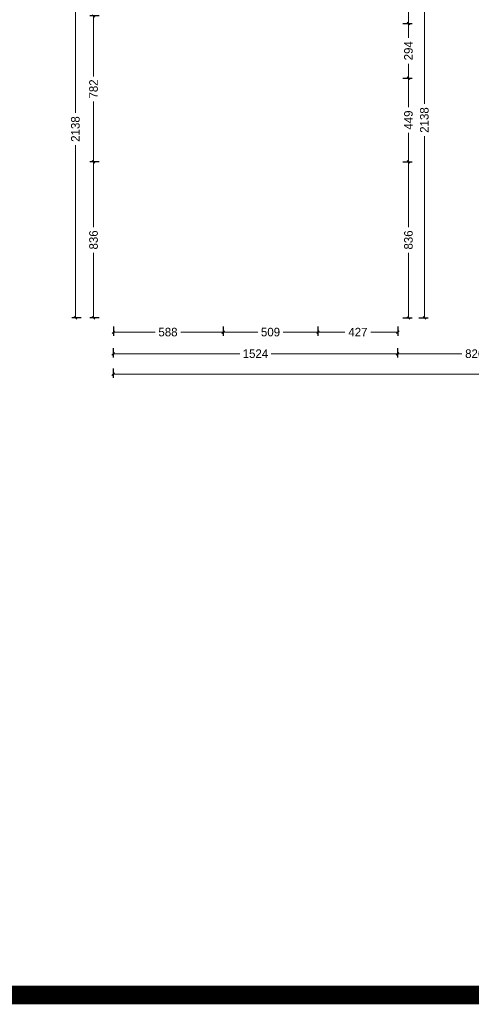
# Model space of a CAD drawing. Header units: centimetres. Extents: x 100159 to 225226, y -81380 to -23241.
# Tile 2 of 256: x 193082 to 195502, y -81380 to -76102. Entities that reach past the tile are written whole.
import ezdxf

# ---------------------------------------------------------------- set-up
doc = ezdxf.new("R2010")
doc.units = ezdxf.units.CM
doc.layers.get('0').update_dxf_attribs({"lineweight": 5})
doc.layers.add('DDL- CLOISONS DOUBLAGES', color=1, linetype='Continuous', lineweight=5)
doc.layers.add('DDL-HAB-COTES', color=161, linetype='Continuous', lineweight=9)
doc.layers.add('DDL-SHON', color=7, linetype='Continuous', true_color=0x00e000, plot=False)
doc.styles.add('Century Gothic', font='GOTHIC.TTF')
doc.dimstyles.new('C200 cm', dxfattribs={"dimscale": 200, "dimtxt": 0.23, "dimasz": 0.07, "dimexe": 0.1, "dimexo": 0.0625, "dimgap": 0.09, "dimtad": 2, "dimdec": 0, "dimzin": 0, "dimdsep": 46, "dimtxsty": 'Century Gothic', "dimblk": 'OBLIQUE', "dimcen": 0.09, "dimclrd": 256, "dimclrt": 256, "dimadec": 0, "dimazin": 0, "dimtfac": 1, "dimtdec": 0, "dimtofl": 0, "dimtmove": 2, "dimatfit": 2, "dimfxl": 0.15, "dimfxlon": 1, "dimtolj": 1, "dimtzin": 0, "dimlwd": -1, "dimarcsym": 0})

# ---------------------------------------------------------------- blocks, each defined once
blk = doc.blocks.new('_Oblique')
at = {"color": 0, "linetype": 'ByBlock', "lineweight": -2}
blk.add_line((-0.5, -0.5), (0.5, 0.5), dxfattribs=at)
blk = doc.blocks.new('*D310')
at = {"layer": 'DDL-HAB-COTES', "color": 0, "lineweight": -2, "transparency": 16777216}
for p, q in [((312206.9, -184715.6), (312256.9, -184715.6)), ((312206.9, -185274.7), (312256.9, -185274.7))]:
    blk.add_line(p, q, dxfattribs=at)
at = {"layer": 'DDL-HAB-COTES', "transparency": 16777216}
for p, q in [((312236.9, -184715.6), (312236.9, -184936.1)), ((312236.9, -185274.7), (312236.9, -185072))]:
    blk.add_line(p, q, dxfattribs=at)
at = {"layer": 'Defpoints', "color": 0, "transparency": 16777216}
for p in [(312179.2, -184715.6), (312179.2, -185274.7), (312236.9, -185274.7)]:
    blk.add_point(p, dxfattribs=at)
at = {"layer": 'DDL-HAB-COTES', "transparency": 16777216, "xscale": 14, "yscale": 14, "zscale": 14}
for p, rotation in [((312236.9, -184715.6), 90), ((312236.9, -185274.7), 270)]:
    blk.add_blockref('_Oblique', p, dxfattribs=dict(at, rotation=rotation))
at = {"layer": 'DDL-HAB-COTES', "lineweight": -3, "transparency": 16777216, "insert": (312236.9, -185004.1), "char_height": 46, "attachment_point": 5, "rotation": 90, "style": 'Century Gothic'}
blk.add_mtext('\\A1;559', dxfattribs=at)
blk = doc.blocks.new('*D311')
at = {"layer": 'DDL-HAB-COTES', "color": 0, "lineweight": -2, "transparency": 16777216}
for p, q in [((312206.9, -185274.7), (312256.9, -185274.7)), ((312206.9, -185568.5), (312256.9, -185568.5))]:
    blk.add_line(p, q, dxfattribs=at)
at = {"layer": 'DDL-HAB-COTES', "transparency": 16777216}
for p, q in [((312236.9, -185274.7), (312236.9, -185352.2)), ((312236.9, -185568.5), (312236.9, -185491))]:
    blk.add_line(p, q, dxfattribs=at)
at = {"layer": 'Defpoints', "color": 0, "transparency": 16777216}
for p in [(312179.2, -185274.7), (312179.4, -185568.5), (312236.9, -185568.5)]:
    blk.add_point(p, dxfattribs=at)
at = {"layer": 'DDL-HAB-COTES', "transparency": 16777216, "xscale": 14, "yscale": 14, "zscale": 14}
for p, rotation in [((312236.9, -185274.7), 90), ((312236.9, -185568.5), 270)]:
    blk.add_blockref('_Oblique', p, dxfattribs=dict(at, rotation=rotation))
at = {"layer": 'DDL-HAB-COTES', "lineweight": -3, "transparency": 16777216, "insert": (312236.9, -185421.6), "char_height": 46, "attachment_point": 5, "rotation": 90, "style": 'Century Gothic'}
blk.add_mtext('\\A1;294', dxfattribs=at)
blk = doc.blocks.new('*D312')
at = {"layer": 'DDL-HAB-COTES', "color": 0, "lineweight": -2, "transparency": 16777216}
for p, q in [((312206.9, -185568.5), (312256.9, -185568.5)), ((312206.9, -186017.6), (312256.9, -186017.6))]:
    blk.add_line(p, q, dxfattribs=at)
at = {"layer": 'DDL-HAB-COTES', "transparency": 16777216}
for p, q in [((312236.9, -185568.5), (312236.9, -185724.6)), ((312236.9, -186017.6), (312236.9, -185861.5))]:
    blk.add_line(p, q, dxfattribs=at)
at = {"layer": 'Defpoints', "color": 0, "transparency": 16777216}
for p in [(312179.4, -185568.5), (312179.4, -186017.6), (312236.9, -186017.6)]:
    blk.add_point(p, dxfattribs=at)
at = {"layer": 'DDL-HAB-COTES', "transparency": 16777216, "xscale": 14, "yscale": 14, "zscale": 14}
for p, rotation in [((312236.9, -185568.5), 90), ((312236.9, -186017.6), 270)]:
    blk.add_blockref('_Oblique', p, dxfattribs=dict(at, rotation=rotation))
at = {"layer": 'DDL-HAB-COTES', "lineweight": -3, "transparency": 16777216, "insert": (312236.9, -185793), "char_height": 46, "attachment_point": 5, "rotation": 90, "style": 'Century Gothic'}
blk.add_mtext('\\A1;449', dxfattribs=at)
blk = doc.blocks.new('*D313')
at = {"layer": 'DDL-HAB-COTES', "color": 0, "lineweight": -2, "transparency": 16777216}
for p, q in [((312206.9, -186017.6), (312256.9, -186017.6)), ((312206.9, -186854), (312256.9, -186854))]:
    blk.add_line(p, q, dxfattribs=at)
at = {"layer": 'DDL-HAB-COTES', "transparency": 16777216}
for p, q in [((312236.9, -186017.6), (312236.9, -186367)), ((312236.9, -186854), (312236.9, -186504.5))]:
    blk.add_line(p, q, dxfattribs=at)
at = {"layer": 'Defpoints', "color": 0, "transparency": 16777216}
for p in [(312179.4, -186017.6), (312178.7, -186854), (312236.9, -186854)]:
    blk.add_point(p, dxfattribs=at)
at = {"layer": 'DDL-HAB-COTES', "transparency": 16777216, "xscale": 14, "yscale": 14, "zscale": 14}
for p, rotation in [((312236.9, -186017.6), 90), ((312236.9, -186854), 270)]:
    blk.add_blockref('_Oblique', p, dxfattribs=dict(at, rotation=rotation))
at = {"layer": 'DDL-HAB-COTES', "lineweight": -3, "transparency": 16777216, "insert": (312236.9, -186435.8), "char_height": 46, "attachment_point": 5, "rotation": 90, "style": 'Century Gothic'}
blk.add_mtext('\\A1;836', dxfattribs=at)
blk = doc.blocks.new('*D314')
at = {"layer": 'DDL-HAB-COTES', "color": 0, "lineweight": -2, "transparency": 16777216}
for p, q in [((312292.1, -184715.6), (312342.1, -184715.6)), ((312292.1, -186853.4), (312342.1, -186853.4))]:
    blk.add_line(p, q, dxfattribs=at)
at = {"layer": 'DDL-HAB-COTES', "transparency": 16777216}
for p, q in [((312322.1, -184715.6), (312322.1, -185706)), ((312322.1, -186853.4), (312322.1, -185879.9))]:
    blk.add_line(p, q, dxfattribs=at)
at = {"layer": 'Defpoints', "color": 0, "transparency": 16777216}
for p in [(312179.2, -184715.6), (312179.4, -186853.4), (312322.1, -186853.4)]:
    blk.add_point(p, dxfattribs=at)
at = {"layer": 'DDL-HAB-COTES', "transparency": 16777216, "xscale": 14, "yscale": 14, "zscale": 14}
for p, rotation in [((312322.1, -184715.6), 90), ((312322.1, -186853.4), 270)]:
    blk.add_blockref('_Oblique', p, dxfattribs=dict(at, rotation=rotation))
at = {"layer": 'DDL-HAB-COTES', "lineweight": -3, "transparency": 16777216, "insert": (312322.1, -185792.9), "char_height": 46, "attachment_point": 5, "rotation": 90, "style": 'Century Gothic'}
blk.add_mtext('\\A1;2138', dxfattribs=at)
blk = doc.blocks.new('*D321')
at = {"layer": 'DDL-HAB-COTES', "color": 0, "lineweight": -2, "transparency": 16777216}
for p, q in [((310579.6, -185235.1), (310529.6, -185235.1)), ((310579.6, -186017.6), (310529.6, -186017.6))]:
    blk.add_line(p, q, dxfattribs=at)
at = {"layer": 'DDL-HAB-COTES', "transparency": 16777216}
for p, q in [((310549.6, -185235.1), (310549.6, -185558.6)), ((310549.6, -186017.6), (310549.6, -185694.1))]:
    blk.add_line(p, q, dxfattribs=at)
at = {"layer": 'Defpoints', "color": 0, "transparency": 16777216}
for p in [(310655.8, -185235.1), (310549.6, -186017.6), (310655.5, -186017.6)]:
    blk.add_point(p, dxfattribs=at)
at = {"layer": 'DDL-HAB-COTES', "transparency": 16777216, "xscale": 14, "yscale": 14, "zscale": 14}
for p, rotation in [((310549.6, -185235.1), 90), ((310549.6, -186017.6), 270)]:
    blk.add_blockref('_Oblique', p, dxfattribs=dict(at, rotation=rotation))
at = {"layer": 'DDL-HAB-COTES', "lineweight": -3, "transparency": 16777216, "insert": (310549.6, -185626.3), "char_height": 46, "attachment_point": 5, "rotation": 90, "style": 'Century Gothic'}
blk.add_mtext('\\A1;782', dxfattribs=at)
blk = doc.blocks.new('*D322')
at = {"layer": 'DDL-HAB-COTES', "color": 0, "lineweight": -2, "transparency": 16777216}
for p, q in [((310579.6, -186017.6), (310529.6, -186017.6)), ((310579.6, -186853.4), (310529.6, -186853.4))]:
    blk.add_line(p, q, dxfattribs=at)
at = {"layer": 'DDL-HAB-COTES', "transparency": 16777216}
for p, q in [((310549.6, -186017.6), (310549.6, -186366.7)), ((310549.6, -186853.4), (310549.6, -186504.3))]:
    blk.add_line(p, q, dxfattribs=at)
at = {"layer": 'Defpoints', "color": 0, "transparency": 16777216}
for p in [(310655.5, -186017.6), (310549.6, -186853.4), (310655.1, -186853.4)]:
    blk.add_point(p, dxfattribs=at)
at = {"layer": 'DDL-HAB-COTES', "transparency": 16777216, "xscale": 14, "yscale": 14, "zscale": 14}
for p, rotation in [((310549.6, -186017.6), 90), ((310549.6, -186853.4), 270)]:
    blk.add_blockref('_Oblique', p, dxfattribs=dict(at, rotation=rotation))
at = {"layer": 'DDL-HAB-COTES', "lineweight": -3, "transparency": 16777216, "insert": (310549.6, -186435.5), "char_height": 46, "attachment_point": 5, "rotation": 90, "style": 'Century Gothic'}
blk.add_mtext('\\A1;836', dxfattribs=at)
blk = doc.blocks.new('*D323')
at = {"layer": 'DDL-HAB-COTES', "color": 0, "lineweight": -2, "transparency": 16777216}
for p, q in [((312178.7, -187015.6), (312178.7, -187065.6)), ((313004.7, -187015.6), (313004.7, -187065.6))]:
    blk.add_line(p, q, dxfattribs=at)
at = {"layer": 'DDL-HAB-COTES', "transparency": 16777216}
for p, q in [((312178.7, -187045.6), (312523, -187045.6)), ((313004.7, -187045.6), (312660.5, -187045.6))]:
    blk.add_line(p, q, dxfattribs=at)
at = {"layer": 'Defpoints', "color": 0, "transparency": 16777216}
for p in [(312178.7, -186854), (313004.7, -186853.8), (312178.7, -187045.6)]:
    blk.add_point(p, dxfattribs=at)
at = {"layer": 'DDL-HAB-COTES', "transparency": 16777216, "xscale": 14, "yscale": 14, "zscale": 14, "rotation": 180}
blk.add_blockref('_Oblique', (312178.7, -187045.6), dxfattribs=at)
at = {"layer": 'DDL-HAB-COTES', "transparency": 16777216, "xscale": 14, "yscale": 14, "zscale": 14}
blk.add_blockref('_Oblique', (313004.7, -187045.6), dxfattribs=at)
at = {"layer": 'DDL-HAB-COTES', "lineweight": -3, "transparency": 16777216, "insert": (312591.7, -187045.6), "char_height": 46, "attachment_point": 5, "style": 'Century Gothic'}
blk.add_mtext('\\A1;826', dxfattribs=at)
blk = doc.blocks.new('*D324')
at = {"layer": 'DDL-HAB-COTES', "color": 0, "lineweight": -2, "transparency": 16777216}
for p, q in [((310655.1, -187015.6), (310655.1, -187065.6)), ((312178.7, -187015.6), (312178.7, -187065.6))]:
    blk.add_line(p, q, dxfattribs=at)
at = {"layer": 'DDL-HAB-COTES', "transparency": 16777216}
for p, q in [((310655.1, -187045.6), (311333.3, -187045.6)), ((312178.7, -187045.6), (311500.5, -187045.6))]:
    blk.add_line(p, q, dxfattribs=at)
at = {"layer": 'Defpoints', "color": 0, "transparency": 16777216}
for p in [(310655.1, -186853.4), (312178.7, -186854), (310655.1, -187045.6)]:
    blk.add_point(p, dxfattribs=at)
at = {"layer": 'DDL-HAB-COTES', "transparency": 16777216, "xscale": 14, "yscale": 14, "zscale": 14, "rotation": 180}
blk.add_blockref('_Oblique', (310655.1, -187045.6), dxfattribs=at)
at = {"layer": 'DDL-HAB-COTES', "transparency": 16777216, "xscale": 14, "yscale": 14, "zscale": 14}
blk.add_blockref('_Oblique', (312178.7, -187045.6), dxfattribs=at)
at = {"layer": 'DDL-HAB-COTES', "lineweight": -3, "transparency": 16777216, "insert": (311416.9, -187045.6), "char_height": 46, "attachment_point": 5, "style": 'Century Gothic'}
blk.add_mtext('\\A1;1524', dxfattribs=at)
blk = doc.blocks.new('*D325')
at = {"layer": 'DDL-HAB-COTES', "color": 0, "lineweight": -2, "transparency": 16777216}
for p, q in [((310655.1, -187125.5), (310655.1, -187175.5)), ((316236.1, -187125.5), (316236.1, -187175.5))]:
    blk.add_line(p, q, dxfattribs=at)
at = {"layer": 'DDL-HAB-COTES', "transparency": 16777216}
for p, q in [((310655.1, -187155.5), (313298.9, -187155.5)), ((316236.1, -187155.5), (313459.7, -187155.5))]:
    blk.add_line(p, q, dxfattribs=at)
at = {"layer": 'Defpoints', "color": 0, "transparency": 16777216}
for p in [(310655.1, -186853.4), (316236.1, -186853.5), (310655.1, -187155.5)]:
    blk.add_point(p, dxfattribs=at)
at = {"layer": 'DDL-HAB-COTES', "transparency": 16777216, "xscale": 14, "yscale": 14, "zscale": 14, "rotation": 180}
blk.add_blockref('_Oblique', (310655.1, -187155.5), dxfattribs=at)
at = {"layer": 'DDL-HAB-COTES', "transparency": 16777216, "xscale": 14, "yscale": 14, "zscale": 14}
blk.add_blockref('_Oblique', (316236.1, -187155.5), dxfattribs=at)
at = {"layer": 'DDL-HAB-COTES', "lineweight": -3, "transparency": 16777216, "insert": (313379.3, -187155.5), "char_height": 46, "attachment_point": 5, "style": 'Century Gothic'}
blk.add_mtext('\\A1;5581', dxfattribs=at)
blk = doc.blocks.new('*D338')
at = {"layer": 'DDL-HAB-COTES', "color": 0, "lineweight": -2, "transparency": 16777216}
for p, q in [((310655.5, -186899.8), (310655.5, -186949.8)), ((311243.3, -186899.8), (311243.3, -186949.8))]:
    blk.add_line(p, q, dxfattribs=at)
at = {"layer": 'DDL-HAB-COTES', "transparency": 16777216}
for p, q in [((310655.5, -186929.8), (310879.4, -186929.8)), ((311243.3, -186929.8), (311017.1, -186929.8))]:
    blk.add_line(p, q, dxfattribs=at)
at = {"layer": 'Defpoints', "color": 0, "transparency": 16777216}
for p in [(310655.5, -186017.6), (311243.3, -186017.6), (311243.3, -186929.8)]:
    blk.add_point(p, dxfattribs=at)
at = {"layer": 'DDL-HAB-COTES', "transparency": 16777216, "xscale": 14, "yscale": 14, "zscale": 14, "rotation": 180}
blk.add_blockref('_Oblique', (310655.5, -186929.8), dxfattribs=at)
at = {"layer": 'DDL-HAB-COTES', "transparency": 16777216, "xscale": 14, "yscale": 14, "zscale": 14}
blk.add_blockref('_Oblique', (311243.3, -186929.8), dxfattribs=at)
at = {"layer": 'DDL-HAB-COTES', "lineweight": -3, "transparency": 16777216, "insert": (310948.2, -186929.8), "char_height": 46, "attachment_point": 5, "style": 'Century Gothic'}
blk.add_mtext('\\A1;588', dxfattribs=at)
blk = doc.blocks.new('*D339')
at = {"layer": 'DDL-HAB-COTES', "color": 0, "lineweight": -2, "transparency": 16777216}
for p, q in [((311243.3, -186899.8), (311243.3, -186949.8)), ((311752.1, -186899.8), (311752.1, -186949.8))]:
    blk.add_line(p, q, dxfattribs=at)
at = {"layer": 'DDL-HAB-COTES', "transparency": 16777216}
for p, q in [((311243.3, -186929.8), (311429.8, -186929.8)), ((311752.1, -186929.8), (311565.6, -186929.8))]:
    blk.add_line(p, q, dxfattribs=at)
at = {"layer": 'Defpoints', "color": 0, "transparency": 16777216}
for p in [(311243.3, -186017.6), (311752.1, -186017.6), (311752.1, -186929.8)]:
    blk.add_point(p, dxfattribs=at)
at = {"layer": 'DDL-HAB-COTES', "transparency": 16777216, "xscale": 14, "yscale": 14, "zscale": 14, "rotation": 180}
blk.add_blockref('_Oblique', (311243.3, -186929.8), dxfattribs=at)
at = {"layer": 'DDL-HAB-COTES', "transparency": 16777216, "xscale": 14, "yscale": 14, "zscale": 14}
blk.add_blockref('_Oblique', (311752.1, -186929.8), dxfattribs=at)
at = {"layer": 'DDL-HAB-COTES', "lineweight": -3, "transparency": 16777216, "insert": (311497.7, -186929.8), "char_height": 46, "attachment_point": 5, "style": 'Century Gothic'}
blk.add_mtext('\\A1;509', dxfattribs=at)
blk = doc.blocks.new('*D340')
at = {"layer": 'DDL-HAB-COTES', "color": 0, "lineweight": -2, "transparency": 16777216}
for p, q in [((311752.1, -186899.8), (311752.1, -186949.8)), ((312179.4, -186899.8), (312179.4, -186949.8))]:
    blk.add_line(p, q, dxfattribs=at)
at = {"layer": 'DDL-HAB-COTES', "transparency": 16777216}
for p, q in [((311752.1, -186929.8), (311896.2, -186929.8)), ((312179.4, -186929.8), (312035.4, -186929.8))]:
    blk.add_line(p, q, dxfattribs=at)
at = {"layer": 'Defpoints', "color": 0, "transparency": 16777216}
for p in [(311752.1, -186017.6), (312179.4, -186017.6), (312179.4, -186929.8)]:
    blk.add_point(p, dxfattribs=at)
at = {"layer": 'DDL-HAB-COTES', "transparency": 16777216, "xscale": 14, "yscale": 14, "zscale": 14, "rotation": 180}
blk.add_blockref('_Oblique', (311752.1, -186929.8), dxfattribs=at)
at = {"layer": 'DDL-HAB-COTES', "transparency": 16777216, "xscale": 14, "yscale": 14, "zscale": 14}
blk.add_blockref('_Oblique', (312179.4, -186929.8), dxfattribs=at)
at = {"layer": 'DDL-HAB-COTES', "lineweight": -3, "transparency": 16777216, "insert": (311965.8, -186929.8), "char_height": 46, "attachment_point": 5, "style": 'Century Gothic'}
blk.add_mtext('\\A1;427', dxfattribs=at)
blk = doc.blocks.new('*D341')
at = {"layer": 'DDL-HAB-COTES', "color": 0, "lineweight": -2, "transparency": 16777216}
for p, q in [((310482.4, -184715.2), (310432.4, -184715.2)), ((310482.4, -186853.4), (310432.4, -186853.4))]:
    blk.add_line(p, q, dxfattribs=at)
at = {"layer": 'DDL-HAB-COTES', "transparency": 16777216}
for p, q in [((310452.4, -184715.2), (310452.4, -185754.2)), ((310452.4, -186853.4), (310452.4, -185928.1))]:
    blk.add_line(p, q, dxfattribs=at)
at = {"layer": 'Defpoints', "color": 0, "transparency": 16777216}
for p in [(310655.5, -184715.2), (310452.4, -186853.4), (310654.7, -186853.4)]:
    blk.add_point(p, dxfattribs=at)
at = {"layer": 'DDL-HAB-COTES', "transparency": 16777216, "xscale": 14, "yscale": 14, "zscale": 14}
for p, rotation in [((310452.4, -184715.2), 90), ((310452.4, -186853.4), 270)]:
    blk.add_blockref('_Oblique', p, dxfattribs=dict(at, rotation=rotation))
at = {"layer": 'DDL-HAB-COTES', "lineweight": -3, "transparency": 16777216, "insert": (310452.4, -185841.1), "char_height": 46, "attachment_point": 5, "rotation": 90, "style": 'Century Gothic'}
blk.add_mtext('\\A1;2138', dxfattribs=at)
blk = doc.blocks.new('plan masse cotation')
at = {"layer": 'DDL-HAB-COTES', "lineweight": -3}
for base, p1, p2, picture, middle in [((310452.4, -186853.4), (310655.5, -184715.2), (310654.7, -186853.4), '*D341', (310452.4, -185841.1)), ((312236.9, -185274.7), (312179.2, -184715.6), (312179.2, -185274.7), '*D310', (312236.9, -185004.1)), ((312322.1, -186853.4), (312179.2, -184715.6), (312179.4, -186853.4), '*D314', (312322.1, -185792.9)), ((310549.6078, -186017.5525), (310655.845, -185235.1092), (310655.4707, -186017.5525), '*D321', (310549.6078, -185626.3308)), ((312236.9, -185568.5), (312179.2, -185274.7), (312179.4, -185568.5), '*D311', (312236.9, -185421.6)), ((312236.9, -186017.6), (312179.4, -185568.5), (312179.4, -186017.6), '*D312', (312236.9, -185793)), ((310549.6, -186853.4), (310655.5, -186017.6), (310655.1, -186853.4), '*D322', (310549.6, -186435.5)), ((312236.9, -186854), (312179.4, -186017.6), (312178.7, -186854), '*D313', (312236.9, -186435.8))]:
    dim = blk.add_linear_dim(base=base, p1=p1, p2=p2, angle=90, dimstyle='C200 cm', dxfattribs=at)
    dim.commit()
    dim.dimension.update_dxf_attribs({"geometry": picture, "text_midpoint": middle, "dimtype": 128})
for base, p1, p2, picture, middle in [((311243.3, -186929.8), (310655.5, -186017.6), (311243.3, -186017.6), '*D338', (310948.2, -186929.8)), ((311752.1, -186929.8), (311243.3, -186017.6), (311752.1, -186017.6), '*D339', (311497.7, -186929.8)), ((312179.4, -186929.8), (311752.1, -186017.6), (312179.4, -186017.6), '*D340', (311965.8, -186929.8)), ((310655.1, -187045.6), (312178.7, -186854), (310655.1, -186853.4), '*D324', (311416.9, -187045.6)), ((310655.1, -187155.5), (316236.1, -186853.5), (310655.1, -186853.4), '*D325', (313379.3, -187155.5)), ((312178.7, -187045.6), (313004.7, -186853.8), (312178.7, -186854), '*D323', (312591.7, -187045.6))]:
    dim = blk.add_linear_dim(base=base, p1=p1, p2=p2, dimstyle='C200 cm', dxfattribs=at)
    dim.commit()
    dim.dimension.update_dxf_attribs({"geometry": picture, "text_midpoint": middle, "dimtype": 128})

msp = doc.modelspace()

# ---------------------------------------------------------------- linework, layer by layer
at = {"layer": 'DDL- CLOISONS DOUBLAGES', "const_width": 100}
msp.add_lwpolyline([(225175.9, -27884.5), (181889, -27884.5), (181889, -81330), (225175.9, -81330)], close=True, dxfattribs=at)

# ---------------------------------------------------------------- block references
at = {"layer": 'DDL-SHON', "linetype": 'Continuous'}
msp.add_blockref('plan masse cotation', (-117071.4, 109153.2), dxfattribs=at)

doc.saveas('drawing.dxf')
